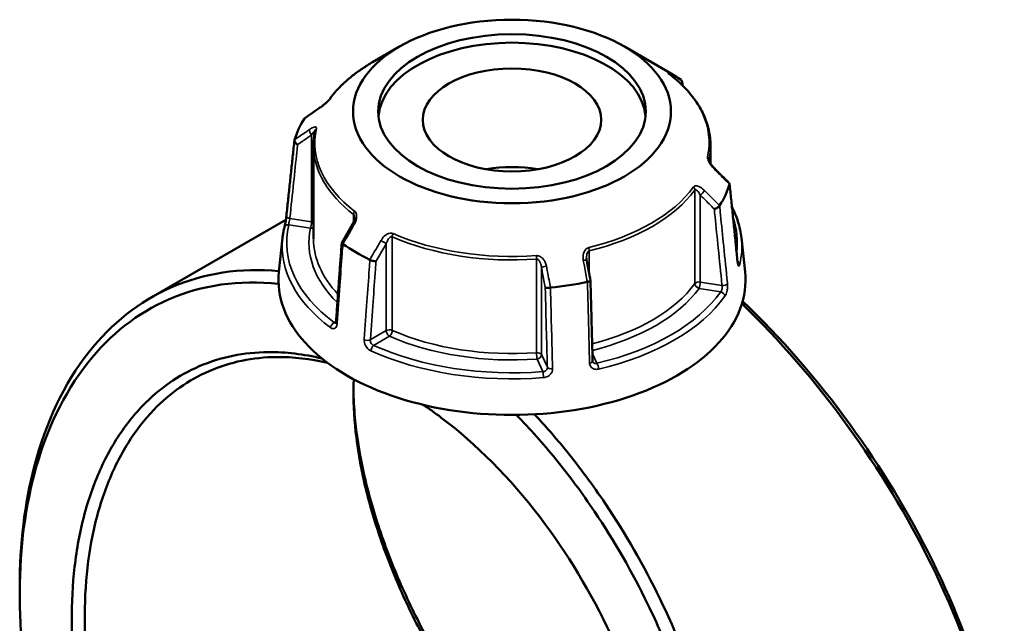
# Model space of a CAD drawing. Header units: millimetres. Extents: x 0 to 898, y 0 to 874.
# Tile 16 of 16: x 614 to 829, y 742 to 874. Entities that reach past the tile are written whole.
import ezdxf

# ---------------------------------------------------------------- set-up
doc = ezdxf.new("R2010")
doc.units = ezdxf.units.MM
doc.layers.add('Visible (ANSI)', color=7, linetype='Continuous', lineweight=50)
doc.layers.add('Visible Narrow (ANSI)', color=7, linetype='Continuous', lineweight=35)

msp = doc.modelspace()

# ---------------------------------------------------------------- linework, layer by layer
at = {"layer": 'Visible (ANSI)'}
for p, q in [((697.181, 868.167), (691.277, 864.759)), ((746.266, 868.167), (755.833, 862.643)), ((678.373, 846.603), (678.373, 826.155)), ((765.073, 846.603), (765.073, 842.649)), ((672.343, 830.357), (642.908, 813.363)), ((671.615, 826.386), (670.821, 818.995)), ((771.832, 826.386), (772.626, 818.995))]:
    msp.add_line(p, q, dxfattribs=at)
for centre, major_axis in [((721.723, 853.998), (-34.708, 0)), ((721.723, 853.998), (-29.214, 0)), ((721.723, 852.156), (-19.476, 0))]:
    msp.add_ellipse(centre, major_axis=major_axis, ratio=0.5773503, dxfattribs=at)
for centre, major_axis, ratio, start_param, end_param in [((721.723, 852.156), (-29.214, 0), 0.5773503, 3.1962007, 6.2285773), ((721.723, 842.95), (48.238, 0), 0.5773503, 0.6990311, 0.7853982), ((11716.336, -9859.134), (-14801.506, 6157.773), 0.781187, 5.8148742, 5.8151746), ((721.723, 842.95), (-48.238, 0), 0.5773503, 5.9350189, 6.107753), ((721.723, 830.609), (19.476, 0), 0.5773503, 1.2803998, 1.8611928), ((-9993.464, -6579.376), (-14328.078, 6746.598), 0.7840767, 4.2841068, 4.2844079), ((721.723, 842.95), (48.238, 0), 0.5773503, 5.9350189, 6.107753), ((8736.636, -3858.391), (-8066.713, -13971.959), 0.5773848, 4.7102272, 4.7105173), ((721.723, 842.95), (-48.238, 0), 0.5773503, 0.6990311, 0.8717652), ((-2166.849, -2118.788), (-2426.844, 15692.753), 0.2116435, 4.8677593, 4.8680457), ((721.723, 817.174), (51, 0), 0.5773503, 3.0796893, 6.3450887), ((721.723, 842.95), (-48.238, 0), 0.5773503, 1.7462287, 1.9189628)]:
    msp.add_ellipse(centre, major_axis=major_axis, ratio=ratio, start_param=start_param, end_param=end_param, dxfattribs=at)
for points, knots in [([(691.277, 864.759), (690.488, 864.303), (689.728, 863.829), (688.272, 862.847), (687.575, 862.339), (686.249, 861.292), (685.62, 860.752), (684.432, 859.644), (683.874, 859.076), (682.833, 857.912), (682.35, 857.317), (681.906, 856.71)], [3.14159265, 3.14159265, 3.14159265, 3.14159265, 3.21871647, 3.21871647, 3.29584029, 3.29584029, 3.37296411, 3.37296411, 3.45008793, 3.45008793, 3.52721175, 3.52721175, 3.52721175, 3.52721175]), ([(756.11, 862.145), (756.059, 862.184), (756.013, 862.22), (755.935, 862.281), (755.904, 862.307), (755.858, 862.346), (755.843, 862.359), (755.841, 862.361), (755.841, 862.361), (755.841, 862.361)], [0, 0, 0, 0, 0.027602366, 0.027602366, 0.055204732, 0.055204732, 0.082807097, 0.082807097, 0.085029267, 0.085029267, 0.085029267, 0.085029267]), ([(765.073, 846.603), (765.073, 847.733), (764.946, 848.863), (764.442, 851.097), (764.066, 852.201), (763.074, 854.362), (762.46, 855.418), (761.008, 857.466), (760.171, 858.458), (758.29, 860.364), (757.247, 861.277), (756.11, 862.145)], [0.78539816, 0.78539816, 0.78539816, 0.78539816, 0.91488186, 0.91488186, 1.04436556, 1.04436556, 1.17384925, 1.17384925, 1.30333295, 1.30333295, 1.43281665, 1.43281665, 1.43281665, 1.43281665]), ([(758.751, 859.885), (758.782, 859.933), (758.809, 859.983), (758.877, 860.139), (758.903, 860.246), (758.909, 860.455), (758.889, 860.554), (758.805, 860.728), (758.744, 860.802), (758.664, 860.86)], [0.02053708, 0.02053708, 0.02053708, 0.02053708, 0.03926134, 0.03926134, 0.07801073, 0.07801073, 0.11659601, 0.11659601, 0.15363941, 0.15363941, 0.15363941, 0.15363941]), ([(681.906, 856.71), (681.888, 856.686), (681.863, 856.654), (681.794, 856.571), (681.748, 856.517), (681.628, 856.386), (681.551, 856.306), (681.362, 856.118), (681.246, 856.008), (680.97, 855.757), (680.807, 855.617), (680.486, 855.352), (680.327, 855.227), (680.04, 855.011), (679.91, 854.918), (679.787, 854.833)], [0, 0, 0, 0, 0.02448736, 0.02448736, 0.05566303, 0.05566303, 0.09536839, 0.09536839, 0.14762195, 0.14762195, 0.21670515, 0.21670515, 0.28578835, 0.28578835, 0.345416, 0.345416, 0.345416, 0.345416]), ([(678.72, 849.834), (678.674, 849.62), (678.632, 849.406), (678.558, 848.976), (678.526, 848.761), (678.471, 848.331), (678.447, 848.115), (678.41, 847.684), (678.396, 847.468), (678.378, 847.036), (678.373, 846.819), (678.373, 846.603)], [3.80317111, 3.80317111, 3.80317111, 3.80317111, 3.82793505, 3.82793505, 3.85269899, 3.85269899, 3.87746293, 3.87746293, 3.90222688, 3.90222688, 3.92699082, 3.92699082, 3.92699082, 3.92699082]), ([(672.471, 831.275), (672.586, 832.372), (672.702, 833.468), (672.934, 835.662), (673.049, 836.758), (673.281, 838.952), (673.397, 840.049), (673.628, 842.242), (673.744, 843.339), (673.976, 845.532), (674.091, 846.629), (674.207, 847.725)], [1.2046153, 1.2046153, 1.2046153, 1.2046153, 1.6157201, 1.6157201, 2.0268249, 2.0268249, 2.4379296, 2.4379296, 2.8490344, 2.8490344, 3.2601392, 3.2601392, 3.2601392, 3.2601392]), ([(674.913, 846.776), (674.911, 846.777), (674.91, 846.778), (674.794, 846.842), (674.686, 846.918), (674.496, 847.085), (674.415, 847.176), (674.287, 847.364), (674.243, 847.459), (674.199, 847.639), (674.199, 847.722), (674.221, 847.796)], [-0.15375675, -0.15375675, -0.15375675, -0.15375675, -0.15328161, -0.15328161, -0.11411166, -0.11411166, -0.07545272, -0.07545272, -0.03695716, -0.03695716, 0, 0, 0, 0]), ([(765.922, 841.589), (765.796, 841.714), (765.673, 841.848), (765.437, 842.128), (765.325, 842.274), (765.119, 842.569), (765.026, 842.72), (764.913, 842.931), (764.88, 842.998), (764.83, 843.109), (764.811, 843.156), (764.77, 843.266), (764.753, 843.325), (764.738, 843.393), (764.735, 843.413), (764.734, 843.427), (764.734, 843.429), (764.734, 843.429)], [0, 0, 0, 0, 0.06411837, 0.06411837, 0.12823675, 0.12823675, 0.19235512, 0.19235512, 0.22276405, 0.22276405, 0.24628627, 0.24628627, 0.28310596, 0.28310596, 0.30675646, 0.30675646, 0.31680187, 0.31680187, 0.31680187, 0.31680187]), ([(769.185, 838.337), (769.203, 838.32), (769.216, 838.3), (769.247, 838.229), (769.247, 838.17), (769.225, 838.104)], [-0.053591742, -0.053591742, -0.053591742, -0.053591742, -0.036957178, -0.036957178, 0, 0, 0, 0]), ([(770.976, 821.242), (770.861, 822.374), (770.745, 823.506), (770.514, 825.769), (770.398, 826.901), (770.166, 829.165), (770.051, 830.297), (769.819, 832.561), (769.704, 833.693), (769.472, 835.956), (769.356, 837.088), (769.241, 838.22)], [1.2046153, 1.2046153, 1.2046153, 1.2046153, 1.6154963, 1.6154963, 2.0263772, 2.0263772, 2.4372581, 2.4372581, 2.848139, 2.848139, 3.2590199, 3.2590199, 3.2590199, 3.2590199]), ([(767.058, 833.434), (767.017, 833.364), (766.955, 833.29), (766.796, 833.141), (766.699, 833.067), (766.485, 832.933), (766.369, 832.872), (766.133, 832.771), (766.013, 832.73), (765.897, 832.702), (765.895, 832.702), (765.894, 832.702)], [-0.15363954, -0.15363954, -0.15363954, -0.15363954, -0.11659608, -0.11659608, -0.07801061, -0.07801061, -0.03926142, -0.03926142, 0, 0, 0.00047624, 0.00047624, 0.00047624, 0.00047624]), ([(769.763, 833.11), (770.297, 832.079), (770.735, 831.026), (771.45, 828.782), (771.703, 827.587), (771.832, 826.386)], [5.20761365, 5.20761365, 5.20761365, 5.20761365, 5.31604109, 5.31604109, 5.43588379, 5.43588379, 5.43588379, 5.43588379]), ([(672.007, 828.65), (672.03, 828.747), (672.057, 828.868), (672.119, 829.156), (672.154, 829.325), (672.226, 829.689), (672.262, 829.883), (672.33, 830.271), (672.362, 830.466), (672.417, 830.834), (672.44, 831.007), (672.463, 831.201), (672.467, 831.239), (672.471, 831.275)], [0, 0, 0, 0, 0.05596137, 0.05596137, 0.11691794, 0.11691794, 0.17857848, 0.17857848, 0.2397459, 0.2397459, 0.2998994, 0.2998994, 0.31481354, 0.31481354, 0.31481354, 0.31481354]), ([(687.348, 830.815), (687.348, 830.742), (687.342, 830.658), (687.316, 830.48), (687.297, 830.385), (687.246, 830.192), (687.214, 830.092), (687.14, 829.893), (687.098, 829.793), (687.004, 829.594), (686.952, 829.496), (686.897, 829.4)], [0.13801183, 0.13801183, 0.13801183, 0.13801183, 0.17949263, 0.17949263, 0.22097343, 0.22097343, 0.26245423, 0.26245423, 0.30393503, 0.30393503, 0.34541583, 0.34541583, 0.34541583, 0.34541583]), ([(671.615, 826.386), (671.631, 826.538), (671.649, 826.689), (671.689, 826.992), (671.712, 827.143), (671.76, 827.446), (671.786, 827.597), (671.842, 827.898), (671.873, 828.049), (671.937, 828.35), (671.971, 828.5), (672.007, 828.65)], [2.418097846, 2.418097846, 2.418097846, 2.418097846, 2.433220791, 2.433220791, 2.448343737, 2.448343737, 2.463466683, 2.463466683, 2.478589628, 2.478589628, 2.493712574, 2.493712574, 2.493712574, 2.493712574]), ([(684.541, 825.313), (684.456, 824.156), (684.372, 822.999), (684.203, 820.684), (684.119, 819.527), (683.95, 817.212), (683.866, 816.055), (683.698, 813.74), (683.613, 812.583), (683.445, 810.268), (683.36, 809.111), (683.276, 807.954)], [0.6027196, 0.6027196, 0.6027196, 0.6027196, 1.0116217, 1.0116217, 1.4205239, 1.4205239, 1.829426, 1.829426, 2.2383281, 2.2383281, 2.6472303, 2.6472303, 2.6472303, 2.6472303]), ([(684.782, 825.04), (684.703, 825.091), (684.641, 825.14), (684.557, 825.234), (684.538, 825.277), (684.542, 825.326), (684.545, 825.338), (684.552, 825.349)], [-0.153639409, -0.153639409, -0.153639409, -0.153639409, -0.11659601, -0.11659601, -0.07801073, -0.07801073, -0.06473027, -0.06473027, -0.06473027, -0.06473027]), ([(692.028, 821.275), (692.027, 821.274), (692.026, 821.274), (691.941, 821.272), (691.841, 821.278), (691.621, 821.309), (691.503, 821.333), (691.259, 821.397), (691.136, 821.436), (690.904, 821.525), (690.797, 821.572), (690.703, 821.622)], [-0.15375675, -0.15375675, -0.15375675, -0.15375675, -0.15328149, -0.15328149, -0.11411161, -0.11411161, -0.07545249, -0.07545249, -0.0369571, -0.0369571, 0, 0, 0, 0]), ([(738.036, 821.459), (738.029, 821.494), (738.023, 821.53), (738.012, 821.601), (738.007, 821.637), (737.999, 821.708), (737.996, 821.743), (737.99, 821.814), (737.988, 821.849), (737.986, 821.918), (737.985, 821.953), (737.985, 821.988)], [0, 0, 0, 0, 0.014604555, 0.014604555, 0.02920911, 0.02920911, 0.043813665, 0.043813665, 0.05841822, 0.05841822, 0.073022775, 0.073022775, 0.073022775, 0.073022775]), ([(670.839, 819.156), (662.409, 819.913), (654.39, 818.695), (640.346, 812.529), (634.258, 807.733), (623.956, 794.656), (619.908, 786.155), (615.277, 768.379), (614.21, 759.503), (614.21, 750.148)], [0.3786309, 0.3786309, 0.3786309, 0.3786309, 0.7146722, 0.7146722, 1.03798, 1.03798, 1.3838528, 1.3838528, 1.669276, 1.669276, 1.669276, 1.669276]), ([(771.052, 820.809), (771.052, 820.809), (771.05, 820.815), (771.042, 820.841), (771.034, 820.87), (771.015, 820.957), (771.004, 821.021), (770.988, 821.14), (770.982, 821.189), (770.976, 821.242)], [0.20812264, 0.20812264, 0.20812264, 0.20812264, 0.22489111, 0.22489111, 0.25432414, 0.25432414, 0.2919232, 0.2919232, 0.31481354, 0.31481354, 0.31481354, 0.31481354]), ([(677.219, 625.281), (673.451, 627.842), (669.735, 630.736), (662.489, 637.124), (658.958, 640.617), (650.616, 649.835), (645.953, 655.851), (639.169, 666.06), (636.791, 669.983), (632.344, 678.048), (630.275, 682.191), (626.145, 691.373), (624.15, 696.441), (620.68, 706.672), (619.205, 711.836), (616.809, 722.14), (615.888, 727.282), (614.62, 737.426), (614.273, 742.429), (614.218, 747.306), (614.107, 757.06), (615.168, 766.306), (619.859, 784.177), (623.847, 792.503), (633.975, 805.304), (639.955, 809.992), (653.986, 816.121), (662.159, 817.277), (670.743, 816.361)], [-3.0617291, -3.0617291, -3.0617291, -3.0617291, -2.9120311, -2.9120311, -2.7623332, -2.7623332, -2.5445197, -2.5445197, -2.4163941, -2.4163941, -2.2882686, -2.2882686, -2.1375326, -2.1375326, -1.9867966, -1.9867966, -1.8360607, -1.8360607, -1.6853247, -1.6853247, -1.6853247, -1.3838528, -1.3838528, -1.03798, -1.03798, -0.7146722, -0.7146722, -0.3667941, -0.3667941, -0.3667941, -0.3667941]), ([(730.117, 815.525), (729.996, 815.508), (729.873, 815.496), (729.63, 815.481), (729.513, 815.479), (729.305, 815.485), (729.216, 815.493), (729.072, 815.518), (729.019, 815.536), (728.987, 815.557), (728.987, 815.557), (728.986, 815.557)], [-0.15363953, -0.15363953, -0.15363953, -0.15363953, -0.11659607, -0.11659607, -0.07801063, -0.07801063, -0.03926141, -0.03926141, 0, 0, 0.00047626, 0.00047626, 0.00047626, 0.00047626]), ([(738.87, 817.042), (738.872, 817.031), (738.87, 817.02), (738.848, 816.983), (738.812, 816.955), (738.695, 816.899), (738.616, 816.871), (738.427, 816.819), (738.321, 816.796), (738.205, 816.776)], [-0.1308573, -0.1308573, -0.1308573, -0.1308573, -0.11411167, -0.11411167, -0.07545274, -0.07545274, -0.03695717, -0.03695717, 0, 0, 0, 0]), ([(739.33, 799.545), (739.299, 800.711), (739.268, 801.877), (739.207, 804.209), (739.177, 805.375), (739.115, 807.707), (739.085, 808.873), (739.024, 811.205), (738.993, 812.371), (738.932, 814.703), (738.901, 815.869), (738.87, 817.035)], [1.2046153, 1.2046153, 1.2046153, 1.2046153, 1.6103568, 1.6103568, 2.0160983, 2.0160983, 2.4218398, 2.4218398, 2.8275813, 2.8275813, 3.2333228, 3.2333228, 3.2333228, 3.2333228]), ([(771.944, 812.046), (780.125, 804.142), (787.934, 795.116), (801.938, 775.81), (808.142, 765.546), (818.717, 744.07), (822.925, 732.847), (827.99, 712.848), (829.209, 703.944), (829.236, 695.849), (829.249, 691.802), (828.966, 687.956), (827.814, 680.754), (826.945, 677.397), (824.641, 671.25), (823.206, 668.458), (819.802, 663.504), (817.834, 661.34), (814.357, 658.472), (813.013, 657.539), (811.594, 656.72)], [-2.7717693, -2.7717693, -2.7717693, -2.7717693, -2.446457, -2.446457, -2.1231586, -2.1231586, -1.7773097, -1.7773097, -1.4758255, -1.4758255, -1.4758255, -1.3250834, -1.3250834, -1.1743413, -1.1743413, -1.0235992, -1.0235992, -0.8728572, -0.8728572, -0.7866887, -0.7866887, -0.7866887, -0.7866887]), ([(829.237, 697.358), (829.237, 697.496), (829.236, 697.635), (829.236, 697.774), (829.195, 705.734), (827.984, 714.484), (822.983, 734.126), (818.839, 745.14), (808.443, 766.205), (802.349, 776.267), (788.368, 795.514), (780.418, 804.638), (772.096, 812.568)], [1.4705573, 1.4705573, 1.4705573, 1.4705573, 1.4758255, 1.4758255, 1.4758255, 1.7773097, 1.7773097, 2.1231586, 2.1231586, 2.446457, 2.446457, 2.7830047, 2.7830047, 2.7830047, 2.7830047]), ([(683.276, 807.954), (683.273, 807.906), (683.267, 807.865), (683.253, 807.798), (683.245, 807.773), (683.232, 807.741), (683.228, 807.733), (683.228, 807.733)], [0, 0, 0, 0, 0.031458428, 0.031458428, 0.062916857, 0.062916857, 0.093079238, 0.093079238, 0.093079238, 0.093079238]), ([(680.222, 800.059), (676.241, 801.02), (672.322, 801.49), (665.857, 801.434), (663.248, 801.163), (658.201, 800.127), (655.764, 799.363), (648.859, 796.389), (644.699, 793.491), (638.963, 787.565), (637.028, 785.084), (633.581, 779.602), (632.068, 776.603), (629.5, 770.154), (628.444, 766.704), (626.812, 759.433), (626.237, 755.612), (625.909, 751.649), (625.252, 743.721), (625.588, 735.222), (628.479, 716.1), (631.468, 705.397), (639.538, 685.682), (644.418, 676.608), (656.203, 659.404), (663.25, 651.439), (675.184, 641.176), (679.779, 637.888), (684.425, 635.206)], [-2.8764446, -2.8764446, -2.8764446, -2.8764446, -2.6912754, -2.6912754, -2.5606895, -2.5606895, -2.4301035, -2.4301035, -2.1738189, -2.1738189, -2.0230633, -2.0230633, -1.8723076, -1.8723076, -1.721552, -1.721552, -1.5707963, -1.5707963, -1.5707963, -1.269285, -1.269285, -0.9073789, -0.9073789, -0.5757642, -0.5757642, -0.2142133, -0.2142133, 0, 0, 0, 0]), ([(685.981, 637.729), (681.447, 640.347), (676.962, 643.554), (665.312, 653.566), (658.432, 661.334), (646.914, 678.121), (642.141, 686.978), (634.236, 706.233), (631.3, 716.693), (628.445, 735.397), (628.101, 743.716), (628.73, 751.481), (629.044, 755.364), (629.6, 759.108), (631.183, 766.235), (632.21, 769.617), (634.712, 775.944), (636.187, 778.887), (639.552, 784.269), (641.442, 786.706), (647.047, 792.529), (651.117, 795.379), (657.875, 798.309), (660.261, 799.063), (665.203, 800.086), (667.76, 800.356), (673.966, 800.418), (677.671, 799.993), (681.436, 799.119)], [0, 0, 0, 0, 0.2142133, 0.2142133, 0.5757642, 0.5757642, 0.9073789, 0.9073789, 1.269285, 1.269285, 1.5707963, 1.5707963, 1.5707963, 1.721552, 1.721552, 1.8723076, 1.8723076, 2.0230633, 2.0230633, 2.1738189, 2.1738189, 2.4301035, 2.4301035, 2.5606895, 2.5606895, 2.6912754, 2.6912754, 2.8701142, 2.8701142, 2.8701142, 2.8701142]), ([(739.368, 799.368), (739.364, 799.377), (739.36, 799.387), (739.352, 799.407), (739.349, 799.417), (739.343, 799.44), (739.34, 799.451), (739.336, 799.476), (739.334, 799.489), (739.331, 799.516), (739.33, 799.53), (739.33, 799.545)], [0.24445822, 0.24445822, 0.24445822, 0.24445822, 0.258529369, 0.258529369, 0.272600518, 0.272600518, 0.286671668, 0.286671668, 0.300742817, 0.300742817, 0.314813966, 0.314813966, 0.314813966, 0.314813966]), ([(687.182, 795.51), (687.023, 792.298), (687.107, 788.907), (687.438, 785.376), (687.766, 781.865), (688.336, 778.215), (689.946, 770.723), (690.985, 766.88), (693.51, 759.088), (694.995, 755.138), (698.376, 747.223), (700.273, 743.257), (705.89, 732.647), (709.961, 726.072), (716.712, 716.628), (719.094, 713.523), (724.026, 707.531), (726.575, 704.643), (733.985, 696.826), (738.993, 692.215), (748.075, 685.005), (752.124, 682.186), (756.142, 679.779)], [-1.7224072, -1.7224072, -1.7224072, -1.7224072, -1.5707963, -1.5707963, -1.5707963, -1.4200407, -1.4200407, -1.269285, -1.269285, -1.1185294, -1.1185294, -0.9677737, -0.9677737, -0.7114891, -0.7114891, -0.5809031, -0.5809031, -0.4503172, -0.4503172, -0.2103215, -0.2103215, -0.0208228, -0.0208228, -0.0208228, -0.0208228]), ([(756.156, 679.994), (752.536, 682.249), (748.899, 684.826), (740.095, 691.819), (734.966, 696.547), (727.379, 704.56), (724.77, 707.52), (719.723, 713.662), (717.285, 716.844), (710.381, 726.519), (706.221, 733.253), (700.485, 744.114), (698.55, 748.173), (695.103, 756.271), (693.59, 760.309), (691.021, 768.276), (689.965, 772.203), (688.334, 779.857), (687.759, 783.584), (687.43, 787.168), (687.241, 789.232), (687.134, 791.248), (687.11, 793.209)], [0.0439589, 0.0439589, 0.0439589, 0.0439589, 0.2103215, 0.2103215, 0.4503172, 0.4503172, 0.5809031, 0.5809031, 0.7114891, 0.7114891, 0.9677737, 0.9677737, 1.1185294, 1.1185294, 1.269285, 1.269285, 1.4200407, 1.4200407, 1.5707963, 1.5707963, 1.5707963, 1.6575875, 1.6575875, 1.6575875, 1.6575875]), ([(695.838, 629.876), (698.311, 628.994), (700.774, 628.293), (708.348, 626.694), (713.368, 626.443), (720.716, 627.351), (723.228, 627.919), (728.054, 629.541), (730.368, 630.595), (736.872, 634.41), (740.722, 637.841), (745.91, 644.549), (747.63, 647.307), (750.63, 653.305), (751.909, 656.547), (753.997, 663.44), (754.806, 667.091), (755.935, 674.722), (756.255, 678.701), (756.328, 682.799), (756.473, 690.995), (755.621, 699.667), (751.635, 718.942), (748.075, 729.581), (739.035, 748.891), (733.746, 757.649), (721.262, 773.976), (713.942, 781.36), (704.984, 788.115), (703.677, 789.047), (702.363, 789.933)], [-2.9668095, -2.9668095, -2.9668095, -2.9668095, -2.8530315, -2.8530315, -2.6130273, -2.6130273, -2.4824181, -2.4824181, -2.3518089, -2.3518089, -2.0955839, -2.0955839, -1.9448633, -1.9448633, -1.7941426, -1.7941426, -1.643422, -1.643422, -1.4927014, -1.4927014, -1.4927014, -1.1912602, -1.1912602, -0.8293786, -0.8293786, -0.49784, -0.49784, -0.1363374, -0.1363374, -0.0751045, -0.0751045, -0.0751045, -0.0751045]), ([(722.67, 787.734), (725.632, 784.708), (728.508, 781.484), (734.233, 774.457), (737.067, 770.629), (744.052, 760.243), (747.966, 753.43), (753.422, 742.201), (755.277, 737.954), (758.625, 729.352), (760.118, 724.997), (762.949, 715.48), (764.211, 710.311), (766.173, 700.041), (766.872, 694.94), (767.69, 684.92), (767.81, 680.002), (767.468, 670.46), (767.006, 665.837), (766.258, 661.414), (764.762, 652.567), (762.117, 644.526), (754.221, 629.756), (748.64, 623.406), (735.838, 614.823), (728.746, 612.354), (712.762, 610.967), (703.764, 612.42), (694.685, 615.959)], [-2.8158601, -2.8158601, -2.8158601, -2.8158601, -2.6887397, -2.6887397, -2.5528778, -2.5528778, -2.3350555, -2.3350555, -2.2069247, -2.2069247, -2.0787939, -2.0787939, -1.9280518, -1.9280518, -1.7773097, -1.7773097, -1.6265676, -1.6265676, -1.4758255, -1.4758255, -1.4758255, -1.1743413, -1.1743413, -0.8281609, -0.8281609, -0.5040431, -0.5040431, -0.1487092, -0.1487092, -0.1487092, -0.1487092]), ([(695.943, 615.055), (705.245, 611.395), (714.468, 609.884), (730.794, 611.279), (738.011, 613.778), (751.051, 622.48), (756.741, 628.925), (764.803, 643.928), (767.509, 652.101), (769.046, 661.098), (769.815, 665.597), (770.292, 670.301), (770.655, 680.011), (770.54, 685.017), (769.72, 695.22), (769.014, 700.416), (767.028, 710.88), (765.747, 716.147), (762.873, 725.848), (761.354, 730.288), (757.949, 739.06), (756.061, 743.392), (750.506, 754.847), (746.518, 761.8), (739.398, 772.4), (736.509, 776.307), (731.27, 782.744), (728.978, 785.366), (726.629, 787.865)], [0.1460669, 0.1460669, 0.1460669, 0.1460669, 0.5040431, 0.5040431, 0.8281609, 0.8281609, 1.1743413, 1.1743413, 1.4758255, 1.4758255, 1.4758255, 1.6265676, 1.6265676, 1.7773097, 1.7773097, 1.9280518, 1.9280518, 2.0787939, 2.0787939, 2.2069247, 2.2069247, 2.3350555, 2.3350555, 2.5528778, 2.5528778, 2.6887397, 2.6887397, 2.7888475, 2.7888475, 2.7888475, 2.7888475])]:
    msp.add_open_spline(points, degree=3, knots=knots, dxfattribs=at)
for points in [[(758.664, 860.86), (758.659, 860.864), (758.653, 860.868), (758.648, 860.871)], [(758.904, 860.425), (758.924, 860.176), (758.944, 859.927), (758.964, 859.678)], [(676.388, 852.466), (676.385, 852.461), (676.383, 852.457), (676.38, 852.452)], [(676.388, 852.466), (676.415, 852.505), (676.449, 852.54), (676.49, 852.568)], [(674.226, 847.811), (674.224, 847.806), (674.223, 847.801), (674.221, 847.796)], [(769.221, 838.09), (769.222, 838.094), (769.224, 838.099), (769.225, 838.104)], [(767.058, 833.434), (767.061, 833.439), (767.064, 833.444), (767.067, 833.449)], [(684.782, 825.04), (684.788, 825.037), (684.793, 825.033), (684.799, 825.029)], [(690.683, 821.632), (690.69, 821.629), (690.696, 821.626), (690.703, 821.622)], [(730.117, 815.525), (730.126, 815.526), (730.134, 815.527), (730.142, 815.528)], [(738.181, 816.771), (738.189, 816.773), (738.197, 816.774), (738.205, 816.776)], [(702.238, 789.963), (703.008, 789.464), (703.776, 788.949), (704.542, 788.417)], [(614.21, 748.707), (614.21, 749.187), (614.21, 749.668), (614.21, 750.148)]]:
    msp.add_open_spline(points, degree=3, dxfattribs=at)
at = {"layer": 'Visible Narrow (ANSI)'}
for p, q in [((677.972, 848.879), (677.972, 829.875)), ((764.741, 843.377), (764.741, 843.512)), ((761.655, 836.862), (761.655, 816.414)), ((762.835, 816.747), (762.835, 835.75)), ((677.972, 829.875), (673.206, 830.612)), ((687.145, 831.508), (687.145, 829.91)), ((672.979, 829.233), (677.713, 828.501)), ((695.578, 806.192), (695.578, 826.64)), ((694.267, 825.143), (694.267, 806.139)), ((727.077, 821.767), (727.077, 801.319)), ((738.596, 818.493), (738.596, 823.549)), ((728.167, 800.895), (728.167, 819.898)), ((762.576, 815.373), (767.31, 814.64)), ((767.601, 816.01), (762.835, 816.747)), ((683.289, 808.129), (682.882, 807.894)), ((694.267, 806.139), (690.779, 804.125)), ((691.509, 802.914), (694.975, 804.915)), ((727.201, 799.929), (728.469, 797.196)), ((729.444, 798.144), (728.167, 800.895)), ((740.253, 799.019), (739.289, 801.097))]:
    msp.add_line(p, q, dxfattribs=at)
for centre, major_axis, ratio, start_param, end_param in [((721.723, 847.181), (43.057, 0), 0.5773503, 2.3561945, 2.7418136), ((755.504, 861.35), (0.607, 0.795), 0.6512731, 0, 0.0791919), ((721.723, 847.181), (43.057, 0), 0.5773503, 6.1593656, 6.9306038), ((755.685, 861.418), (0.497, 0.868), 0.8164947, 5.5909163, 6.2143603), ((682.713, 856.12), (-0.807, 0.591), 0.7521134, 6.0009627, 6.2831853), ((680.353, 854.009), (-0.566, 0.824), 0.557115, 0, 0.2527202), ((678.23, 849.436), (-0.566, 0.824), 0.557115, 0.3842372, 1.889275), ((721.723, 847.181), (-43.057, 0), 0.5773503, 6.1593656, 6.9306038), ((679.698, 849.623), (-0.978, 0.211), 0.8102456, 5.6707033, 6.2831853), ((721.723, 846.603), (-43.35, 0), 0.5773503, 0, 0.6474185), ((721.723, 846.603), (43.35, 0), 0.5773503, 6.1593656, 6.2831853), ((763.749, 843.583), (0.978, -0.211), 0.8102456, 0.1729162, 0.9583143), ((765.216, 840.881), (0.706, 0.708), 0.2576092, 5.732991, 6.2831853), ((721.723, 847.181), (-43.057, 0), 0.5773503, 1.9705754, 2.7418136), ((721.723, 846.603), (43.35, 0), 0.5773503, 5.112168, 5.8834062), ((760.734, 837.087), (-0.807, 0.591), 0.7521134, 3.6447682, 4.4301663), ((763.094, 836.308), (-0.706, -0.708), 0.2576092, 0.9548435, 2.4598813), ((687.943, 831.856), (0.607, 0.795), 0.6512731, 1.6499882, 2.4353864), ((673.465, 831.17), (-0.994, 0.105), 0.5936203, 0, 1.3706163), ((721.723, 825.339), (49.209, 0), 0.5773503, 6.2054058, 6.4788735), ((721.723, 825.339), (-49.209, 0), 0.5773503, 6.1456672, 6.9443022), ((672.979, 828.417), (-0.972, 0.233), 0.8087883, 4.9038811, 6.2831853), ((721.723, 825.339), (-44.35, 0), 0.5773503, 6.1593656, 6.8190563), ((677.713, 829.317), (-0.153, -0.988), 0.2113249, 0.6319143, 2.2027106), ((677.713, 829.317), (0.978, -0.211), 0.8102456, 4.8853051, 5.6135457), ((677.713, 829.317), (-1, 0), 0.5773503, 3.990955, 4.4505896), ((687.762, 828.899), (-0.865, 0.501), 0.0017704, 5.3936283, 6.2831853), ((721.723, 824.593), (-50.205, 0), 0.5773503, 6.221282, 6.9443022), ((721.723, 826.155), (-43.35, 0), 0.5773503, 0, 0.5021301), ((693.56, 825.551), (-0.865, 0.501), 0.0017704, 3.7570734, 5.2621112), ((696.181, 827.1), (-0.4, -0.916), 0.492453, 4.6522942, 5.4376924), ((721.723, 846.603), (43.35, 0), 0.5773503, 4.0649705, 4.8362087), ((721.723, 847.181), (-43.057, 0), 0.5773503, 0.9233778, 1.694616), ((721.723, 824.593), (50.205, 0), 0.5773503, 6.1456672, 6.3450887), ((738.207, 824.08), (0.237, -0.972), 0.3177926, 0.9161026, 1.7015008), ((726.954, 822.34), (-0.072, 0.997), 0.1008402, 4.0932818, 4.8786799), ((737.053, 821.273), (0.983, 0.186), 0.1515234, 0, 1.2895813), ((729.133, 820.048), (-0.983, -0.186), 0.1515234, 4.562691, 6.0677288), ((769.982, 821.14), (0.995, 0.102), 0.5566555, 6.0469779, 6.2831853), ((770.468, 820.627), (0.972, -0.233), 0.8087883, 0.2787585, 1.2285119), ((721.723, 826.155), (-43.35, 0), 0.5773503, 1.9865673, 2.7418136), ((721.723, 825.339), (44.35, 0), 0.5773503, 5.1191525, 5.8834062), ((762.576, 816.189), (-1, 0), 0.5773503, 4.4505896, 5.8834062), ((762.576, 816.189), (0.807, -0.591), 0.7521134, 3.6447682, 5.2155645), ((762.576, 816.189), (0.153, 0.988), 0.2113249, 3.773507, 5.3443033), ((767.859, 816.567), (0.995, 0.102), 0.5566555, 4.3927873, 5.8801894), ((721.723, 825.339), (49.209, 0), 0.5773503, 5.0984697, 5.8971046), ((721.723, 824.593), (50.205, 0), 0.5773503, 5.0984697, 5.8971046), ((767.31, 813.824), (-0.818, 0.576), 0.7563959, 3.7181962, 5.2017261), ((682.882, 807.078), (0.596, 0.803), 0.6444664, 0.8557592, 2.339289), ((684.273, 807.881), (-0.997, 0.073), 0.524643, 0, 0.7421181), ((694.975, 805.731), (-1, 0), 0.5773503, 4.0649705, 5.4977871), ((694.975, 805.731), (0.5, -0.866), 0.5773503, 3.9269908, 5.4977871), ((694.975, 805.731), (0.4, 0.916), 0.492453, 3.866896, 5.4376924), ((721.723, 825.339), (44.35, 0), 0.5773503, 4.0649705, 4.8362087), ((721.723, 826.155), (-43.35, 0), 0.5773503, 0.9233778, 1.694616), ((690.072, 804.533), (0.997, -0.073), 0.524643, 4.0504992, 5.5379013), ((691.509, 802.097), (-0.41, -0.912), 0.5013279, 3.8721145, 5.3556444), ((721.723, 825.339), (-49.209, 0), 0.5773503, 0.9096795, 1.7083144), ((721.723, 824.593), (50.205, 0), 0.5773503, 4.0512721, 4.8499071), ((727.201, 800.746), (1, 0), 0.5773503, 0.2617994, 1.694616), ((727.201, 800.746), (0.072, -0.997), 0.1008402, 4.0932818, 5.6640781), ((727.201, 800.746), (0.907, 0.421), 0.7886751, 4.3615096, 5.9323059), ((730.409, 798.293), (-1, -0.026), 0.5061606, 0.2475523, 1.7349544), ((738.33, 799.518), (1, 0.026), 0.5061606, 5.0433355, 6.2831853), ((740.253, 798.203), (0.228, -0.974), 0.3074604, 1.0061095, 2.4896394), ((728.469, 796.38), (-0.08, 0.997), 0.1119295, 4.1796972, 5.663227)]:
    msp.add_ellipse(centre, major_axis=major_axis, ratio=ratio, start_param=start_param, end_param=end_param, dxfattribs=at)
for points, knots in [([(756.229, 862.256), (756.071, 862.347), (755.939, 862.42), (755.759, 862.511), (755.7, 862.536), (755.651, 862.545), (755.645, 862.54), (755.667, 862.504), (755.7, 862.472), (755.798, 862.386), (755.854, 862.34), (755.966, 862.252), (756.015, 862.214), (756.068, 862.174)], [-0.34541583, -0.34541583, -0.34541583, -0.34541583, -0.25081718, -0.25081718, -0.17415567, -0.17415567, -0.12305037, -0.12305037, -0.06721438, -0.06721438, -0.02585168, -0.02585168, 0, 0, 0, 0]), ([(758.648, 860.871), (758.052, 861.212), (757.457, 861.553), (756.862, 861.894), (756.651, 862.015), (756.44, 862.136), (756.229, 862.256)], [-2.16081206, -2.16081206, -2.16081206, -2.16081206, -1.80383618, -1.80383618, -1.80383618, -1.67738447, -1.67738447, -1.67738447, -1.67738447]), ([(679.69, 854.728), (679.905, 854.876), (680.131, 855.043), (680.553, 855.376), (680.747, 855.537), (681.069, 855.819), (681.197, 855.936), (681.457, 856.182), (681.588, 856.312), (681.794, 856.531), (681.875, 856.622), (681.988, 856.759), (682.027, 856.81), (682.061, 856.856)], [-0.345416, -0.345416, -0.345416, -0.345416, -0.25131567, -0.25131567, -0.17440412, -0.17440412, -0.12292214, -0.12292214, -0.06721438, -0.06721438, -0.02585168, -0.02585168, 0, 0, 0, 0]), ([(676.38, 852.452), (677.194, 853.012), (678.009, 853.573), (678.823, 854.133), (679.112, 854.331), (679.401, 854.53), (679.69, 854.728)], [-2.16081207, -2.16081207, -2.16081207, -2.16081207, -1.80391034, -1.80391034, -1.80391034, -1.67738447, -1.67738447, -1.67738447, -1.67738447]), ([(677.533, 850.082), (677.245, 849.884), (676.956, 849.686), (676.667, 849.488), (675.853, 848.929), (675.04, 848.37), (674.226, 847.811)], [-2.78757159, -2.78757159, -2.78757159, -2.78757159, -2.66101798, -2.66101798, -2.66101798, -2.304144, -2.304144, -2.304144, -2.304144]), ([(678.996, 850.251), (679.022, 850.372), (679.015, 850.467), (678.883, 850.697), (678.607, 850.654), (678.057, 850.415), (677.801, 850.266), (677.533, 850.082)], [-0.34541683, -0.34541683, -0.34541683, -0.34541683, -0.28278882, -0.28278882, -0.11734182, -0.11734182, 0, 0, 0, 0]), ([(677.972, 848.879), (678.106, 849.083), (678.234, 849.27), (678.509, 849.643), (678.648, 849.804), (678.701, 849.789), (678.706, 849.786), (678.708, 849.779)], [0, 0, 0, 0, 0.11734182, 0.11734182, 0.28278882, 0.28278882, 0.30141453, 0.30141453, 0.30141453, 0.30141453]), ([(674.913, 846.776), (675.644, 847.279), (676.374, 847.781), (677.105, 848.283), (677.394, 848.482), (677.683, 848.68), (677.972, 848.879)], [2.34060954, 2.34060954, 2.34060954, 2.34060954, 2.66101798, 2.66101798, 2.66101798, 2.78757159, 2.78757159, 2.78757159, 2.78757159]), ([(673.206, 830.612), (673.212, 830.663), (673.217, 830.713), (673.494, 833.338), (673.766, 835.913), (674.038, 838.488), (674.272, 840.706), (674.506, 842.924), (674.798, 845.687), (674.855, 846.232), (674.913, 846.776)], [1.2046153, 1.2046153, 1.2046153, 1.2046153, 1.2234938, 1.2234938, 2.1886435, 2.1886435, 2.1886435, 3.0202445, 3.0202445, 3.2243829, 3.2243829, 3.2243829, 3.2243829]), ([(764.451, 844.11), (764.425, 843.989), (764.432, 843.836), (764.563, 843.231), (764.84, 842.723), (765.39, 841.955), (765.646, 841.657), (765.913, 841.39)], [-0.34541683, -0.34541683, -0.34541683, -0.34541683, -0.28278882, -0.28278882, -0.11734182, -0.11734182, 0, 0, 0, 0]), ([(765.913, 841.39), (766.202, 841.102), (766.49, 840.814), (766.779, 840.526), (767.593, 839.714), (768.407, 838.902), (769.221, 838.09)], [-3.2949523, -3.2949523, -3.2949523, -3.2949523, -3.16847065, -3.16847065, -3.16847065, -2.81152471, -2.81152471, -2.81152471, -2.81152471]), ([(763.757, 836.743), (763.542, 836.957), (763.316, 837.149), (762.894, 837.441), (762.7, 837.552), (762.378, 837.685), (762.249, 837.724), (761.99, 837.767), (761.859, 837.768), (761.653, 837.718), (761.572, 837.681), (761.459, 837.592), (761.419, 837.552), (761.385, 837.505)], [-0.345416, -0.345416, -0.345416, -0.345416, -0.25131567, -0.25131567, -0.17440412, -0.17440412, -0.12292214, -0.12292214, -0.06721438, -0.06721438, -0.02585168, -0.02585168, 0, 0, 0, 0]), ([(761.655, 836.862), (761.672, 836.885), (761.691, 836.902), (761.747, 836.933), (761.787, 836.938), (761.889, 836.919), (761.954, 836.886), (762.083, 836.791), (762.147, 836.732), (762.307, 836.56), (762.404, 836.437), (762.615, 836.133), (762.728, 835.947), (762.835, 835.75)], [0, 0, 0, 0, 0.02585168, 0.02585168, 0.06721438, 0.06721438, 0.12292214, 0.12292214, 0.17440412, 0.17440412, 0.25131567, 0.25131567, 0.345416, 0.345416, 0.345416, 0.345416]), ([(767.067, 833.449), (766.253, 834.26), (765.438, 835.07), (764.623, 835.881), (764.335, 836.169), (764.046, 836.456), (763.757, 836.743)], [-2.16081207, -2.16081207, -2.16081207, -2.16081207, -1.80391034, -1.80391034, -1.80391034, -1.67738447, -1.67738447, -1.67738447, -1.67738447]), ([(769.225, 838.104), (769.293, 837.441), (769.361, 836.779), (769.663, 833.825), (769.897, 831.534), (770.131, 829.243), (770.403, 826.584), (770.674, 823.925), (770.951, 821.213), (770.957, 821.161), (770.962, 821.109)], [-3.260731, -3.260731, -3.260731, -3.260731, -3.0202445, -3.0202445, -2.1886435, -2.1886435, -2.1886435, -1.2234938, -1.2234938, -1.2046153, -1.2046153, -1.2046153, -1.2046153]), ([(762.835, 835.75), (763.124, 835.463), (763.412, 835.175), (763.701, 834.887), (764.432, 834.159), (765.163, 833.43), (765.894, 832.702)], [1.67738447, 1.67738447, 1.67738447, 1.67738447, 1.80391034, 1.80391034, 1.80391034, 2.12434652, 2.12434652, 2.12434652, 2.12434652]), ([(687.218, 829.215), (687.376, 829.488), (687.508, 829.776), (687.688, 830.311), (687.747, 830.556), (687.796, 830.959), (687.802, 831.12), (687.779, 831.445), (687.747, 831.608), (687.648, 831.863), (687.593, 831.962), (687.48, 832.1), (687.432, 832.147), (687.379, 832.187)], [-0.34541583, -0.34541583, -0.34541583, -0.34541583, -0.25081718, -0.25081718, -0.17415567, -0.17415567, -0.12305037, -0.12305037, -0.06721438, -0.06721438, -0.02585168, -0.02585168, 0, 0, 0, 0]), ([(765.894, 832.702), (765.951, 832.139), (766.009, 831.577), (766.301, 828.724), (766.535, 826.433), (766.769, 824.142), (767.041, 821.483), (767.313, 818.824), (767.59, 816.114), (767.595, 816.062), (767.601, 816.01)], [0.6274627, 0.6274627, 0.6274627, 0.6274627, 0.831601, 0.831601, 1.6632021, 1.6632021, 1.6632021, 2.6283517, 2.6283517, 2.6472303, 2.6472303, 2.6472303, 2.6472303]), ([(768.797, 816.444), (768.791, 816.496), (768.786, 816.548), (768.509, 819.258), (768.237, 821.917), (767.965, 824.575), (767.73, 826.866), (767.496, 829.156), (767.194, 832.11), (767.126, 832.772), (767.058, 833.434)], [-2.6472303, -2.6472303, -2.6472303, -2.6472303, -2.6283517, -2.6283517, -1.6632021, -1.6632021, -1.6632021, -0.831601, -0.831601, -0.5911146, -0.5911146, -0.5911146, -0.5911146]), ([(672.979, 829.233), (672.981, 829.293), (672.986, 829.364), (673.01, 829.573), (673.033, 829.724), (673.097, 830.084), (673.14, 830.297), (673.188, 830.526), (673.197, 830.57), (673.206, 830.612)], [0, 0, 0, 0, 0.06043739, 0.06043739, 0.15713721, 0.15713721, 0.28284699, 0.28284699, 0.31481354, 0.31481354, 0.31481354, 0.31481354]), ([(687.145, 831.508), (687.171, 831.488), (687.195, 831.463), (687.25, 831.382), (687.277, 831.32), (687.325, 831.151), (687.341, 831.037), (687.347, 830.883), (687.348, 830.849), (687.348, 830.816)], [0, 0, 0, 0, 0.02585168, 0.02585168, 0.06721438, 0.06721438, 0.12305037, 0.12305037, 0.13801183, 0.13801183, 0.13801183, 0.13801183]), ([(684.799, 825.029), (685.394, 826.06), (685.989, 827.09), (686.585, 828.12), (686.796, 828.485), (687.007, 828.85), (687.218, 829.215)], [-2.16081206, -2.16081206, -2.16081206, -2.16081206, -1.80390814, -1.80390814, -1.80390814, -1.67738447, -1.67738447, -1.67738447, -1.67738447]), ([(693.109, 825.814), (692.897, 825.449), (692.686, 825.084), (692.474, 824.72), (691.877, 823.69), (691.28, 822.661), (690.683, 821.632)], [-0.97913562, -0.97913562, -0.97913562, -0.97913562, -0.85261195, -0.85261195, -0.85261195, -0.49570802, -0.49570802, -0.49570802, -0.49570802]), ([(695.754, 827.352), (695.567, 827.434), (695.356, 827.46), (694.663, 827.386), (694.201, 827.098), (693.545, 826.467), (693.305, 826.152), (693.109, 825.814)], [-0.34541645, -0.34541645, -0.34541645, -0.34541645, -0.27620858, -0.27620858, -0.11734182, -0.11734182, 0, 0, 0, 0]), ([(694.267, 825.143), (694.365, 825.425), (694.485, 825.694), (694.811, 826.257), (695.04, 826.534), (695.382, 826.675), (695.486, 826.68), (695.578, 826.64)], [0, 0, 0, 0, 0.11734182, 0.11734182, 0.27620858, 0.27620858, 0.34541645, 0.34541645, 0.34541645, 0.34541645]), ([(683.513, 807.581), (683.517, 807.634), (683.52, 807.688), (683.723, 810.473), (683.922, 813.205), (684.12, 815.937), (684.291, 818.291), (684.463, 820.644), (684.683, 823.679), (684.733, 824.36), (684.782, 825.04)], [-2.6472303, -2.6472303, -2.6472303, -2.6472303, -2.6283517, -2.6283517, -1.6632021, -1.6632021, -1.6632021, -0.831601, -0.831601, -0.5911146, -0.5911146, -0.5911146, -0.5911146]), ([(692.028, 821.275), (692.563, 822.199), (693.098, 823.123), (693.633, 824.048), (693.845, 824.413), (694.056, 824.778), (694.267, 825.143)], [0.53217357, 0.53217357, 0.53217357, 0.53217357, 0.85261195, 0.85261195, 0.85261195, 0.97913562, 0.97913562, 0.97913562, 0.97913562]), ([(738.482, 824.282), (738.281, 824.233), (738.095, 824.134), (737.539, 823.666), (737.332, 823.142), (737.211, 822.237), (737.227, 821.848), (737.299, 821.468)], [-0.34541684, -0.34541684, -0.34541684, -0.34541684, -0.28109054, -0.28109054, -0.11734182, -0.11734182, 0, 0, 0, 0]), ([(690.703, 821.622), (690.653, 820.942), (690.603, 820.261), (690.382, 817.227), (690.21, 814.873), (690.038, 812.52), (689.839, 809.788), (689.64, 807.057), (689.436, 804.272), (689.433, 804.219), (689.429, 804.165)], [-3.260731, -3.260731, -3.260731, -3.260731, -3.0202445, -3.0202445, -2.1886435, -2.1886435, -2.1886435, -1.2234938, -1.2234938, -1.2046153, -1.2046153, -1.2046153, -1.2046153]), ([(729.251, 820.223), (729.194, 820.527), (729.099, 820.826), (728.858, 821.339), (728.723, 821.559), (728.45, 821.891), (728.328, 822.014), (728.045, 822.238), (727.883, 822.336), (727.578, 822.456), (727.441, 822.492), (727.216, 822.516), (727.128, 822.518), (727.041, 822.512)], [-0.34541603, -0.34541603, -0.34541603, -0.34541603, -0.25141662, -0.25141662, -0.17445287, -0.17445287, -0.12288915, -0.12288915, -0.06721438, -0.06721438, -0.02585168, -0.02585168, 0, 0, 0, 0]), ([(727.077, 821.767), (727.12, 821.77), (727.163, 821.766), (727.274, 821.742), (727.341, 821.711), (727.491, 821.608), (727.571, 821.526), (727.71, 821.342), (727.771, 821.241), (727.905, 820.971), (727.972, 820.793), (728.091, 820.38), (728.138, 820.141), (728.167, 819.898)], [0, 0, 0, 0, 0.02585168, 0.02585168, 0.06721438, 0.06721438, 0.12288915, 0.12288915, 0.17445287, 0.17445287, 0.25141662, 0.25141662, 0.34541603, 0.34541603, 0.34541603, 0.34541603]), ([(737.299, 821.468), (737.376, 821.058), (737.453, 820.648), (737.53, 820.239), (737.747, 819.083), (737.964, 817.927), (738.181, 816.771)], [-2.988614, -2.988614, -2.988614, -2.988614, -2.86208813, -2.86208813, -2.86208813, -2.50518641, -2.50518641, -2.50518641, -2.50518641]), ([(737.985, 821.988), (737.985, 822.101), (737.989, 822.214), (738.032, 822.734), (738.133, 823.132), (738.406, 823.461), (738.497, 823.525), (738.596, 823.549)], [0.07302277, 0.07302277, 0.07302277, 0.07302277, 0.11734182, 0.11734182, 0.28109054, 0.28109054, 0.34541684, 0.34541684, 0.34541684, 0.34541684]), ([(690.779, 804.125), (690.783, 804.179), (690.787, 804.232), (690.989, 807.017), (691.188, 809.749), (691.387, 812.48), (691.559, 814.834), (691.73, 817.188), (691.944, 820.119), (691.986, 820.697), (692.028, 821.275)], [1.2046153, 1.2046153, 1.2046153, 1.2046153, 1.2234938, 1.2234938, 2.1886435, 2.1886435, 2.1886435, 3.0202445, 3.0202445, 3.2243829, 3.2243829, 3.2243829, 3.2243829]), ([(728.167, 819.898), (728.244, 819.489), (728.321, 819.079), (728.399, 818.669), (728.595, 817.632), (728.79, 816.595), (728.986, 815.557)], [1.67738447, 1.67738447, 1.67738447, 1.67738447, 1.80393808, 1.80393808, 1.80393808, 2.12434652, 2.12434652, 2.12434652, 2.12434652]), ([(730.142, 815.528), (729.923, 816.683), (729.704, 817.838), (729.485, 818.994), (729.407, 819.403), (729.329, 819.813), (729.251, 820.223)], [-2.16081207, -2.16081207, -2.16081207, -2.16081207, -1.80393808, -1.80393808, -1.80393808, -1.67738447, -1.67738447, -1.67738447, -1.67738447]), ([(770.962, 821.109), (770.971, 821.021), (770.982, 820.938), (771.041, 820.557), (771.11, 820.349), (771.244, 820.221), (771.305, 820.246), (771.394, 820.41), (771.426, 820.502), (771.454, 820.62)], [-0.31481354, -0.31481354, -0.31481354, -0.31481354, -0.28284699, -0.28284699, -0.15713721, -0.15713721, -0.06043739, -0.06043739, 0, 0, 0, 0]), ([(728.986, 815.557), (729.002, 814.97), (729.017, 814.384), (729.095, 811.407), (729.158, 809.017), (729.221, 806.627), (729.294, 803.854), (729.366, 801.08), (729.441, 798.252), (729.442, 798.198), (729.444, 798.144)], [0.6274627, 0.6274627, 0.6274627, 0.6274627, 0.831601, 0.831601, 1.6632021, 1.6632021, 1.6632021, 2.6283517, 2.6283517, 2.6472303, 2.6472303, 2.6472303, 2.6472303]), ([(730.586, 797.798), (730.585, 797.852), (730.583, 797.907), (730.508, 800.735), (730.435, 803.508), (730.362, 806.282), (730.299, 808.672), (730.235, 811.062), (730.154, 814.142), (730.136, 814.834), (730.117, 815.525)], [-2.6472303, -2.6472303, -2.6472303, -2.6472303, -2.6283517, -2.6283517, -1.6632021, -1.6632021, -1.6632021, -0.831601, -0.831601, -0.5911146, -0.5911146, -0.5911146, -0.5911146]), ([(738.205, 816.776), (738.223, 816.085), (738.241, 815.394), (738.321, 812.312), (738.384, 809.922), (738.446, 807.532), (738.518, 804.759), (738.591, 801.985), (738.665, 799.157), (738.666, 799.103), (738.667, 799.048)], [-3.260731, -3.260731, -3.260731, -3.260731, -3.0202445, -3.0202445, -2.1886435, -2.1886435, -2.1886435, -1.2234938, -1.2234938, -1.2046153, -1.2046153, -1.2046153, -1.2046153]), ([(767.601, 816.01), (767.612, 815.954), (767.62, 815.895), (767.634, 815.734), (767.636, 815.629), (767.62, 815.386), (767.597, 815.248), (767.505, 814.922), (767.416, 814.751), (767.31, 814.64)], [0, 0, 0, 0, 0.03982627, 0.03982627, 0.1035483, 0.1035483, 0.18638694, 0.18638694, 0.31481104, 0.31481104, 0.31481104, 0.31481104]), ([(768.233, 813.678), (768.397, 813.912), (768.544, 814.264), (768.713, 814.925), (768.762, 815.204), (768.811, 815.69), (768.82, 815.899), (768.815, 816.217), (768.808, 816.334), (768.797, 816.444)], [-0.31481104, -0.31481104, -0.31481104, -0.31481104, -0.18638694, -0.18638694, -0.1035483, -0.1035483, -0.03982627, -0.03982627, 0, 0, 0, 0]), ([(682.096, 806.796), (682.143, 806.761), (682.191, 806.73), (682.465, 806.571), (682.694, 806.529), (683.044, 806.622), (683.178, 806.718), (683.361, 806.97), (683.423, 807.107), (683.488, 807.363), (683.504, 807.469), (683.513, 807.581)], [-0.31481112, -0.31481112, -0.31481112, -0.31481112, -0.29222008, -0.29222008, -0.18520991, -0.18520991, -0.1028944, -0.1028944, -0.03957477, -0.03957477, 0, 0, 0, 0]), ([(683.245, 807.774), (683.242, 807.774), (683.24, 807.773), (683.144, 807.747), (683.04, 807.772), (682.923, 807.858), (682.902, 807.875), (682.882, 807.894)], [0.18243851, 0.18243851, 0.18243851, 0.18243851, 0.18520991, 0.18520991, 0.29222008, 0.29222008, 0.31481112, 0.31481112, 0.31481112, 0.31481112]), ([(689.429, 804.165), (689.399, 803.764), (689.505, 803.296), (689.891, 802.557), (690.119, 802.268), (690.543, 801.907), (690.719, 801.795), (690.898, 801.715)], [-0.31481287, -0.31481287, -0.31481287, -0.31481287, -0.1729885, -0.1729885, -0.06653404, -0.06653404, 0, 0, 0, 0]), ([(691.509, 802.914), (691.412, 802.948), (691.318, 802.998), (691.094, 803.167), (690.978, 803.309), (690.791, 803.677), (690.75, 803.916), (690.779, 804.125)], [0, 0, 0, 0, 0.06653404, 0.06653404, 0.1729885, 0.1729885, 0.31481287, 0.31481287, 0.31481287, 0.31481287]), ([(729.444, 798.144), (729.447, 798.083), (729.443, 798.022), (729.416, 797.866), (729.383, 797.772), (729.27, 797.571), (729.18, 797.47), (728.902, 797.268), (728.688, 797.198), (728.469, 797.196)], [0, 0, 0, 0, 0.03986256, 0.03986256, 0.10364264, 0.10364264, 0.18655676, 0.18655676, 0.31481094, 0.31481094, 0.31481094, 0.31481094]), ([(728.606, 795.881), (729.038, 795.916), (729.466, 796.075), (730.028, 796.492), (730.212, 796.694), (730.447, 797.086), (730.518, 797.268), (730.579, 797.568), (730.589, 797.684), (730.586, 797.798)], [-0.31481094, -0.31481094, -0.31481094, -0.31481094, -0.18655676, -0.18655676, -0.10364264, -0.10364264, -0.03986256, -0.03986256, 0, 0, 0, 0]), ([(738.667, 799.048), (738.674, 798.798), (738.742, 798.561), (739.008, 798.122), (739.227, 797.934), (739.697, 797.73), (739.929, 797.685), (740.321, 797.686), (740.475, 797.705), (740.629, 797.741)], [-0.31481397, -0.31481397, -0.31481397, -0.31481397, -0.2278058, -0.2278058, -0.12655878, -0.12655878, -0.04867645, -0.04867645, 0, 0, 0, 0]), ([(740.253, 799.019), (740.181, 798.996), (740.107, 798.982), (739.92, 798.971), (739.809, 798.99), (739.58, 799.088), (739.473, 799.184), (739.389, 799.326), (739.378, 799.347), (739.368, 799.368)], [0, 0, 0, 0, 0.04867645, 0.04867645, 0.12655878, 0.12655878, 0.2278058, 0.2278058, 0.24445822, 0.24445822, 0.24445822, 0.24445822])]:
    msp.add_open_spline(points, degree=3, knots=knots, dxfattribs=at)
msp.add_open_spline([(764.734, 843.428), (764.734, 843.46), (764.736, 843.488), (764.741, 843.512)], degree=3, dxfattribs=at)

doc.saveas('drawing.dxf')
